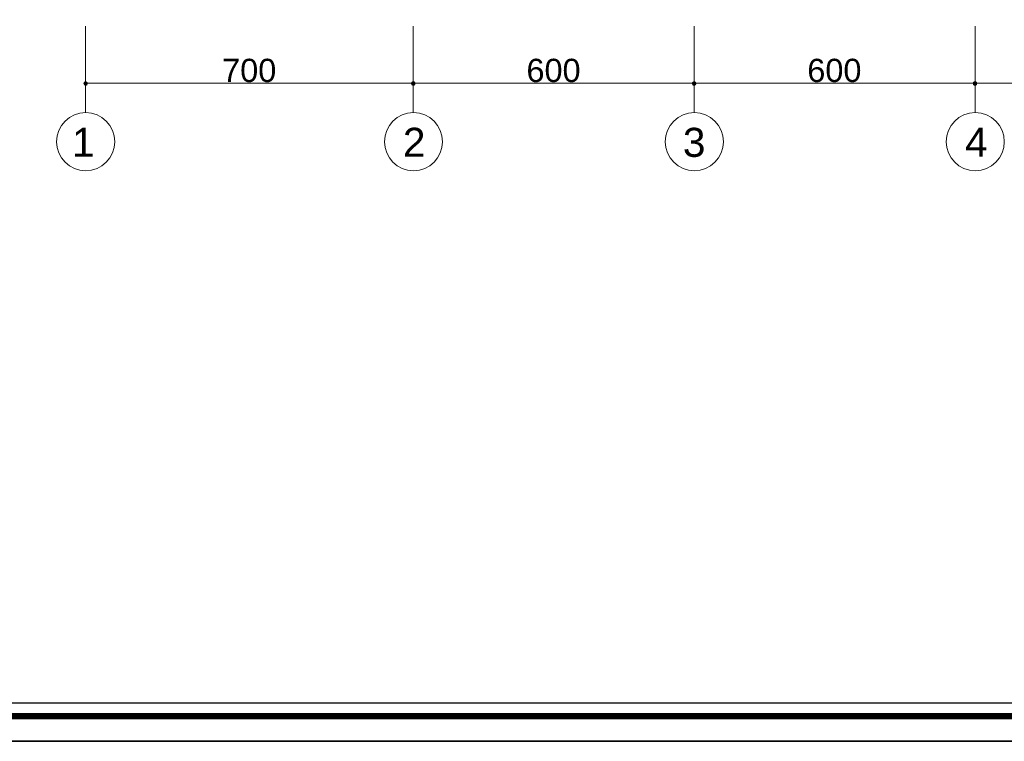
# Model space of a CAD drawing. Header units: metres. Extents: x 5.7 to 89.8, y 4 to 63.5.
# Tile 2 of 74: x 18.8 to 39.9, y 4 to 19.4. Entities that reach past the tile are written whole.
import ezdxf

# ---------------------------------------------------------------- set-up
doc = ezdxf.new("R2010")
doc.units = ezdxf.units.M
doc.header["$MEASUREMENT"] = 0
for name, color, linetype in [('PDF12_ax', 7, 'Continuous'), ('PDF12_dim', 7, 'Continuous'), ('PDF12_KADR', 7, 'Continuous'), ('PDF12_Text', 7, 'Continuous'), ('PDF12_W', 7, 'Continuous')]:
    doc.layers.add(name, color=color, linetype=linetype)
doc.styles.add('PDF Arial', font='arial.ttf')

msp = doc.modelspace()

# ---------------------------------------------------------------- linework, layer by layer
at = {"layer": 'PDF12_ax', "lineweight": 9}
for points in [[(20.238, 19.288), (20.238, 17.439)], [(27.24, 19.288), (27.24, 17.439)], [(33.24, 19.288), (33.24, 17.439)], [(39.241, 19.288), (39.241, 17.439)]]:
    msp.add_lwpolyline(points, dxfattribs=at)
for centre in [(20.243, 16.818), (27.245, 16.818), (33.245, 16.818), (39.246, 16.818)]:
    msp.add_circle(centre, 0.621, dxfattribs=at)
at = {"layer": 'PDF12_dim', "lineweight": 20}
for points in [[(20.238, 19.221), (20.238, 17.998)], [(27.144, 18.065), (20.344, 18.065)], [(33.144, 18.065), (27.337, 18.065)], [(39.144, 18.065), (33.337, 18.065)], [(44.345, 18.065), (39.337, 18.065)]]:
    msp.add_lwpolyline(points, dxfattribs=at)
for points in [[(27.24, 17.998), (27.24, 19.221)], [(33.24, 17.998), (33.24, 19.221)], [(39.241, 17.998), (39.241, 19.221)]]:
    msp.add_lwpolyline(points, close=True, dxfattribs=at)
at = {"layer": 'PDF12_KADR', "lineweight": 25}
for points in [[(5.695, 4.013), (89.785, 4.013), (89.785, 63.476), (5.695, 63.476)], [(5.695, 63.476), (89.785, 63.476), (89.785, 4.013), (5.695, 4.013)], [(6.514, 4.832), (88.841, 4.832), (88.841, 62.657), (6.514, 62.657)]]:
    msp.add_lwpolyline(points, close=True, dxfattribs=at)
at = {"layer": 'PDF12_KADR', "lineweight": 0, "const_width": 0.135}
msp.add_lwpolyline([(6.235, 62.937), (6.235, 4.552), (89.111, 4.552), (89.111, 62.937)], close=True, dxfattribs=at)
at = {"layer": 'PDF12_W', "lineweight": 9}
for points in [[(20.287, 18.065), (20.344, 18.065)], [(27.192, 18.065), (27.144, 18.065)], [(27.288, 18.065), (27.337, 18.065)], [(33.192, 18.065), (33.144, 18.065)], [(33.289, 18.065), (33.337, 18.065)], [(39.193, 18.065), (39.144, 18.065)], [(39.289, 18.065), (39.337, 18.065)]]:
    msp.add_lwpolyline(points, dxfattribs=at)
at = {"layer": 'PDF12_W', "transparency": 33554559}
for points in [[(20.209, 18.094), (20.238, 18.065), (20.19, 18.065)], [(20.238, 18.113), (20.209, 18.094), (20.238, 18.065)], [(20.238, 18.065), (20.277, 18.094), (20.238, 18.113)], [(20.287, 18.065), (20.238, 18.065), (20.277, 18.094)], [(27.202, 18.094), (27.24, 18.065), (27.192, 18.065)], [(27.202, 18.094), (27.192, 18.065), (27.24, 18.065)], [(27.24, 18.113), (27.202, 18.094), (27.24, 18.065)], [(27.24, 18.065), (27.24, 18.113), (27.202, 18.094)], [(27.24, 18.065), (27.279, 18.094), (27.24, 18.113)], [(27.279, 18.094), (27.24, 18.065), (27.24, 18.113)], [(27.288, 18.065), (27.24, 18.065), (27.279, 18.094)], [(27.288, 18.065), (27.279, 18.094), (27.24, 18.065)], [(33.202, 18.094), (33.24, 18.065), (33.192, 18.065)], [(33.202, 18.094), (33.192, 18.065), (33.24, 18.065)], [(33.24, 18.113), (33.202, 18.094), (33.24, 18.065)], [(33.24, 18.065), (33.24, 18.113), (33.202, 18.094)], [(33.24, 18.065), (33.279, 18.094), (33.24, 18.113)], [(33.279, 18.094), (33.24, 18.065), (33.24, 18.113)], [(33.289, 18.065), (33.24, 18.065), (33.279, 18.094)], [(33.289, 18.065), (33.279, 18.094), (33.24, 18.065)], [(39.202, 18.094), (39.241, 18.065), (39.193, 18.065)], [(39.202, 18.094), (39.193, 18.065), (39.241, 18.065)], [(39.241, 18.113), (39.202, 18.094), (39.241, 18.065)], [(39.241, 18.065), (39.241, 18.113), (39.202, 18.094)], [(39.241, 18.065), (39.279, 18.094), (39.241, 18.113)], [(39.279, 18.094), (39.241, 18.065), (39.241, 18.113)], [(39.289, 18.065), (39.241, 18.065), (39.279, 18.094)], [(39.289, 18.065), (39.279, 18.094), (39.241, 18.065)], [(20.19, 18.065), (20.209, 18.026), (20.238, 18.065)], [(20.209, 18.026), (20.238, 18.065), (20.238, 18.007)], [(20.238, 18.065), (20.238, 18.007), (20.277, 18.026)], [(20.277, 18.026), (20.287, 18.065), (20.238, 18.065)], [(27.192, 18.065), (27.202, 18.026), (27.24, 18.065)], [(27.192, 18.065), (27.24, 18.065), (27.202, 18.026)], [(27.202, 18.026), (27.24, 18.065), (27.24, 18.007)], [(27.24, 18.065), (27.202, 18.026), (27.24, 18.007)], [(27.24, 18.065), (27.24, 18.007), (27.279, 18.026)], [(27.279, 18.026), (27.288, 18.065), (27.24, 18.065)], [(27.24, 18.007), (27.279, 18.026), (27.24, 18.065)], [(27.279, 18.026), (27.24, 18.065), (27.288, 18.065)], [(33.192, 18.065), (33.202, 18.026), (33.24, 18.065)], [(33.192, 18.065), (33.24, 18.065), (33.202, 18.026)], [(33.202, 18.026), (33.24, 18.065), (33.24, 18.007)], [(33.24, 18.065), (33.202, 18.026), (33.24, 18.007)], [(33.24, 18.065), (33.24, 18.007), (33.279, 18.026)], [(33.279, 18.026), (33.289, 18.065), (33.24, 18.065)], [(33.24, 18.007), (33.279, 18.026), (33.24, 18.065)], [(33.279, 18.026), (33.24, 18.065), (33.289, 18.065)], [(39.193, 18.065), (39.202, 18.026), (39.241, 18.065)], [(39.193, 18.065), (39.241, 18.065), (39.202, 18.026)], [(39.202, 18.026), (39.241, 18.065), (39.241, 18.007)], [(39.241, 18.065), (39.202, 18.026), (39.241, 18.007)], [(39.241, 18.065), (39.241, 18.007), (39.279, 18.026)], [(39.279, 18.026), (39.289, 18.065), (39.241, 18.065)], [(39.241, 18.007), (39.279, 18.026), (39.241, 18.065)], [(39.279, 18.026), (39.241, 18.065), (39.289, 18.065)]]:
    msp.add_solid(points, dxfattribs=at)

# ---------------------------------------------------------------- texts
at = {"layer": 'PDF12_Text', "attachment_point": 7, "style": 'PDF Arial'}
for s, insert, char_height in [('700', (23.157, 18.085), 0.4964), ('600', (29.658, 18.085), 0.4964), ('600', (35.658, 18.085), 0.4964), ('1', (19.949, 16.495), 0.62), ('2', (27.019, 16.495), 0.62), ('3', (33, 16.485), 0.62), ('4', (39.029, 16.495), 0.62)]:
    msp.add_mtext(s, dxfattribs=dict(at, insert=insert, char_height=char_height))

doc.saveas('drawing.dxf')
